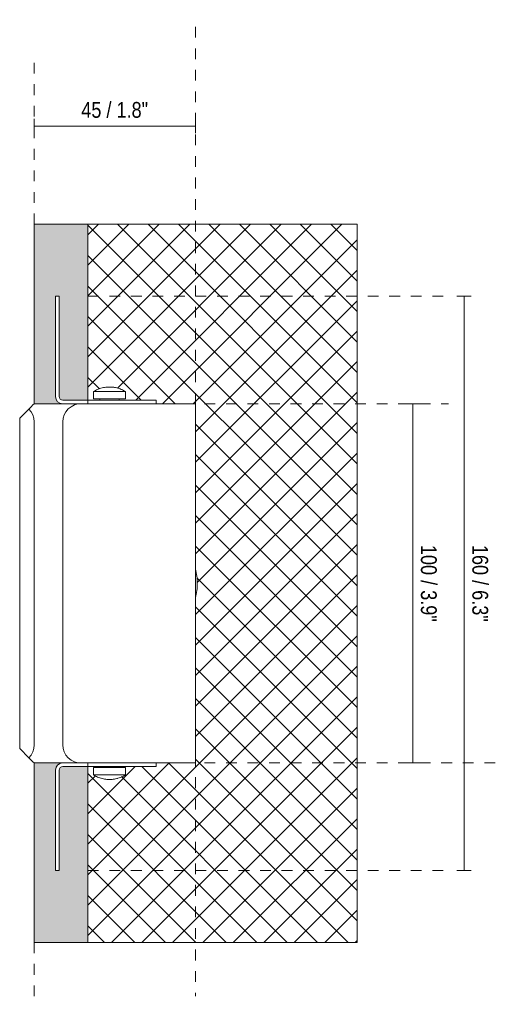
# Model space of a CAD drawing. Header units: millimetres. Extents: x -6724 to -5834, y 195 to 6736.
# Tile 5 of 5: x -6378 to -6243, y 6462 to 6736. Entities that reach past the tile are written whole.
import ezdxf

# ---------------------------------------------------------------- set-up
doc = ezdxf.new("R2010")
doc.units = ezdxf.units.MM
doc.linetypes.add('Dash', pattern=[6, 3, -3])
for name, color, linetype, lineweight in [('Cotas', 7, 'Continuous', 9), ('Cotas-2', 7, 'Continuous', 9), ('Elementos de detalle', 7, 'Continuous', 9), ('Lighthing Fixture Detail Wide Black', 7, 'Continuous', 20), ('Luminarias', 7, 'Continuous', 20)]:
    doc.layers.add(name, color=color, linetype=linetype, lineweight=lineweight)
doc.layers.add('Lighthing Fixture Dim Grey Dash', color=7, linetype='Dash', lineweight=9, true_color=0xd2d2d2)
doc.styles.add('Arial Narrow', font='ARIALN.TTF', dxfattribs={"height": 4.4})
doc.dimstyles.new('FARO_-_2_2mm_Arial_Narrow_mm_Inch_Right', dxfattribs={"dimscale": 304.8, "dimtxt": 4.503096, "dimasz": 0, "dimexe": 0.006562, "dimexo": 0.0625, "dimgap": 0.003281, "dimtad": 1, "dimdec": 0, "dimzin": 0, "dimdsep": 46, "dimtxsty": 'Arial Narrow', "dimblk1": 'NONE', "dimblk2": 'NONE', "dimsah": 1, "dimcen": 0.09, "dimadec": 0, "dimazin": 0, "dimtfac": 1, "dimtdec": 4, "dimtix": 1, "dimtmove": 0, "dimatfit": 3, "dimfxl": 0.006562, "dimfxlon": 1, "dimtvp": 1, "dimtolj": 1, "dimtzin": 0, "dimarcsym": 2})

# ---------------------------------------------------------------- blocks, each defined once
blk = doc.blocks.new('63425 - 63490 PLAS-4 White recessed lamp-612560-Planta_PDF')
at = {"layer": 'Luminarias'}
for p, q in [((-3396.91, 6634.12), (-3396.74, 6634.1)), ((-3384.97, 6630.5), (-3403.96, 6630.5)), ((-3402.44, 6632.9), (-3402.44, 6630.86)), ((-3393.46, 6632.9), (-3402.44, 6632.9)), ((-3402.44, 6630.86), (-3393.46, 6630.86)), ((-3400.65, 6630.86), (-3400.65, 6630.5)), ((-3395.25, 6630.5), (-3395.25, 6630.86)), ((-3393.46, 6630.86), (-3393.46, 6632.9)), ((-3384.97, 6629.5), (-3384.97, 6630.5)), ((-3420.4, 6628.06), (-3422.97, 6625.5)), ((-3410.96, 6629.5), (-3406.73, 6629.5)), ((-3406.73, 6629.5), (-3373.97, 6629.5)), ((-3373.97, 6529.5), (-3373.97, 6629.5)), ((-3422.97, 6625.5), (-3422.97, 6533.5)), ((-3418.97, 6624.5), (-3418.97, 6534.5)), ((-3410.97, 6624.5), (-3410.97, 6534.5)), ((-3422.97, 6533.5), (-3420.4, 6530.93)), ((-3406.74, 6529.5), (-3410.96, 6529.5)), ((-3373.97, 6529.5), (-3406.74, 6529.5)), ((-3384.97, 6528.5), (-3384.97, 6529.5)), ((-3403.96, 6528.5), (-3384.97, 6528.5)), ((-3402.44, 6528.21), (-3402.44, 6526.17)), ((-3402.44, 6528.21), (-3393.46, 6528.21)), ((-3393.46, 6526.17), (-3402.44, 6526.17)), ((-3400.65, 6528.5), (-3400.65, 6528.21)), ((-3395.25, 6528.21), (-3395.25, 6528.5)), ((-3393.46, 6526.17), (-3393.46, 6528.21)), ((-3399.98, 6525.13), (-3400.29, 6525.21)), ((-3399.26, 6524.99), (-3399.32, 6524.99)), ((-3397.98, 6524.89), (-3398.32, 6524.89)), ((-3396.52, 6525), (-3396.58, 6524.99)), ((-3395.73, 6525.18), (-3395.92, 6525.13))]:
    blk.add_line(p, q, dxfattribs=at)
at = {"layer": 'Luminarias', "flags": 128}
for points in [[(-3402.44, 6632.9), (-3402.16, 6633.07), (-3401.86, 6633.23), (-3401.56, 6633.38), (-3401.25, 6633.52), (-3400.94, 6633.64), (-3400.63, 6633.76), (-3400.31, 6633.85), (-3399.98, 6633.94), (-3399.65, 6634.01), (-3399.32, 6634.08), (-3398.99, 6634.12), (-3398.66, 6634.16), (-3398.32, 6634.18), (-3397.99, 6634.18), (-3397.98, 6634.18)], [(-3402.44, 6632.9), (-3402.16, 6633.07), (-3401.86, 6633.23), (-3401.56, 6633.38), (-3401.25, 6633.52), (-3400.94, 6633.64), (-3400.63, 6633.76), (-3400.31, 6633.85)], [(-3398.32, 6634.18), (-3397.99, 6634.18), (-3397.98, 6634.18)], [(-3397.98, 6634.18), (-3397.98, 6634.18), (-3397.98, 6634.18), (-3397.98, 6634.18), (-3397.98, 6634.18), (-3397.98, 6634.18), (-3397.98, 6634.18), (-3397.98, 6634.18), (-3397.98, 6634.18), (-3397.98, 6634.18), (-3397.98, 6634.18), (-3397.98, 6634.18), (-3397.98, 6634.18), (-3397.98, 6634.18), (-3397.98, 6634.18), (-3397.98, 6634.18), (-3397.97, 6634.18), (-3397.97, 6634.18), (-3397.97, 6634.18), (-3397.97, 6634.18), (-3397.97, 6634.18), (-3397.97, 6634.18), (-3397.97, 6634.18), (-3397.97, 6634.18), (-3397.97, 6634.18), (-3397.97, 6634.18), (-3397.96, 6634.18), (-3397.96, 6634.18), (-3397.96, 6634.18), (-3397.96, 6634.18), (-3397.96, 6634.18), (-3397.96, 6634.18), (-3397.96, 6634.18), (-3397.96, 6634.18)], [(-3397.96, 6634.18), (-3397.96, 6634.18), (-3397.96, 6634.18), (-3397.96, 6634.18), (-3397.96, 6634.18), (-3397.96, 6634.18), (-3397.96, 6634.18), (-3397.97, 6634.18), (-3397.97, 6634.18), (-3397.97, 6634.18), (-3397.97, 6634.18), (-3397.97, 6634.18), (-3397.97, 6634.18), (-3397.97, 6634.18), (-3397.97, 6634.18), (-3397.97, 6634.18), (-3397.97, 6634.18), (-3397.97, 6634.18), (-3397.98, 6634.18), (-3397.98, 6634.18), (-3397.98, 6634.18), (-3397.98, 6634.18), (-3397.98, 6634.18), (-3397.98, 6634.18), (-3397.98, 6634.18), (-3397.98, 6634.18), (-3397.98, 6634.18), (-3397.98, 6634.18), (-3397.98, 6634.18), (-3397.98, 6634.18), (-3397.98, 6634.18), (-3397.98, 6634.18), (-3397.98, 6634.18), (-3397.98, 6634.18)], [(-3397.98, 6634.18), (-3397.98, 6634.18), (-3397.98, 6634.18), (-3397.98, 6634.18), (-3397.98, 6634.18), (-3397.98, 6634.18), (-3397.98, 6634.18), (-3397.98, 6634.18), (-3397.98, 6634.18), (-3397.98, 6634.18), (-3397.98, 6634.18), (-3397.98, 6634.18), (-3397.98, 6634.18), (-3397.98, 6634.18), (-3397.98, 6634.18), (-3397.98, 6634.18), (-3397.97, 6634.18), (-3397.97, 6634.18), (-3397.97, 6634.18), (-3397.97, 6634.18), (-3397.97, 6634.18), (-3397.97, 6634.18), (-3397.97, 6634.18), (-3397.97, 6634.18), (-3397.97, 6634.18), (-3397.97, 6634.18), (-3397.96, 6634.18), (-3397.96, 6634.18), (-3397.96, 6634.18), (-3397.96, 6634.18), (-3397.96, 6634.18), (-3397.96, 6634.18), (-3397.96, 6634.18), (-3397.96, 6634.18), (-3397.96, 6634.18), (-3397.95, 6634.18), (-3397.95, 6634.18), (-3397.95, 6634.18), (-3397.95, 6634.18), (-3397.95, 6634.18), (-3397.95, 6634.18), (-3397.95, 6634.18), (-3397.95, 6634.18), (-3397.94, 6634.18), (-3397.94, 6634.18), (-3397.94, 6634.18), (-3397.94, 6634.18), (-3397.94, 6634.18), (-3397.94, 6634.18), (-3397.94, 6634.18), (-3397.94, 6634.18), (-3397.93, 6634.18), (-3397.93, 6634.18), (-3397.93, 6634.18), (-3397.93, 6634.18), (-3397.93, 6634.18), (-3397.93, 6634.18), (-3397.93, 6634.18), (-3397.93, 6634.18), (-3397.93, 6634.18), (-3397.93, 6634.18), (-3397.93, 6634.18), (-3397.92, 6634.18), (-3397.92, 6634.18), (-3397.92, 6634.18), (-3397.92, 6634.18), (-3397.92, 6634.18), (-3397.92, 6634.18), (-3397.92, 6634.18), (-3397.92, 6634.18), (-3397.92, 6634.18), (-3397.92, 6634.18), (-3397.92, 6634.18), (-3397.92, 6634.18), (-3397.92, 6634.18), (-3397.92, 6634.18), (-3397.92, 6634.18), (-3397.92, 6634.18)], [(-3397.92, 6634.18), (-3397.92, 6634.18), (-3397.92, 6634.18), (-3397.92, 6634.18), (-3397.92, 6634.18), (-3397.92, 6634.18), (-3397.92, 6634.18), (-3397.92, 6634.18), (-3397.92, 6634.18), (-3397.92, 6634.18), (-3397.92, 6634.18), (-3397.92, 6634.18), (-3397.92, 6634.18), (-3397.92, 6634.18), (-3397.92, 6634.18), (-3397.92, 6634.18), (-3397.93, 6634.18), (-3397.93, 6634.18), (-3397.93, 6634.18), (-3397.93, 6634.18), (-3397.93, 6634.18), (-3397.93, 6634.18), (-3397.93, 6634.18), (-3397.93, 6634.18), (-3397.93, 6634.18), (-3397.93, 6634.18), (-3397.94, 6634.18), (-3397.94, 6634.18), (-3397.94, 6634.18), (-3397.94, 6634.18), (-3397.94, 6634.18), (-3397.94, 6634.18), (-3397.94, 6634.18), (-3397.94, 6634.18), (-3397.94, 6634.18), (-3397.95, 6634.18), (-3397.95, 6634.18), (-3397.95, 6634.18), (-3397.95, 6634.18), (-3397.95, 6634.18), (-3397.95, 6634.18), (-3397.95, 6634.18), (-3397.95, 6634.18), (-3397.96, 6634.18), (-3397.96, 6634.18), (-3397.96, 6634.18), (-3397.96, 6634.18), (-3397.96, 6634.18), (-3397.96, 6634.18), (-3397.96, 6634.18), (-3397.96, 6634.18), (-3397.97, 6634.18), (-3397.97, 6634.18), (-3397.97, 6634.18), (-3397.97, 6634.18), (-3397.97, 6634.18), (-3397.97, 6634.18), (-3397.97, 6634.18), (-3397.97, 6634.18), (-3397.97, 6634.18), (-3397.97, 6634.18), (-3397.97, 6634.18), (-3397.98, 6634.18), (-3397.98, 6634.18), (-3397.98, 6634.18), (-3397.98, 6634.18), (-3397.98, 6634.18), (-3397.98, 6634.18), (-3397.98, 6634.18), (-3397.98, 6634.18), (-3397.98, 6634.18), (-3397.98, 6634.18), (-3397.98, 6634.18), (-3397.98, 6634.18), (-3397.98, 6634.18), (-3397.98, 6634.18), (-3397.98, 6634.18), (-3397.98, 6634.18)], [(-3397.94, 6634.18), (-3397.94, 6634.18), (-3397.94, 6634.18), (-3397.94, 6634.18), (-3397.94, 6634.18), (-3397.94, 6634.18), (-3397.94, 6634.18), (-3397.93, 6634.18), (-3397.93, 6634.18), (-3397.93, 6634.18), (-3397.93, 6634.18), (-3397.93, 6634.18), (-3397.93, 6634.18), (-3397.93, 6634.18), (-3397.93, 6634.18), (-3397.93, 6634.18), (-3397.93, 6634.18), (-3397.93, 6634.18), (-3397.92, 6634.18), (-3397.92, 6634.18), (-3397.92, 6634.18), (-3397.92, 6634.18), (-3397.92, 6634.18), (-3397.92, 6634.18), (-3397.92, 6634.18), (-3397.92, 6634.18), (-3397.92, 6634.18), (-3397.92, 6634.18), (-3397.92, 6634.18), (-3397.92, 6634.18), (-3397.92, 6634.18), (-3397.92, 6634.18), (-3397.92, 6634.18), (-3397.92, 6634.18)], [(-3397.92, 6634.18), (-3397.92, 6634.18), (-3397.92, 6634.18), (-3397.92, 6634.18), (-3397.92, 6634.18), (-3397.92, 6634.18), (-3397.92, 6634.18), (-3397.92, 6634.18), (-3397.92, 6634.18), (-3397.92, 6634.18), (-3397.92, 6634.18), (-3397.92, 6634.18), (-3397.92, 6634.18), (-3397.92, 6634.18), (-3397.92, 6634.18), (-3397.92, 6634.18), (-3397.93, 6634.18), (-3397.93, 6634.18), (-3397.93, 6634.18), (-3397.93, 6634.18), (-3397.93, 6634.18), (-3397.93, 6634.18), (-3397.93, 6634.18), (-3397.93, 6634.18), (-3397.93, 6634.18), (-3397.93, 6634.18), (-3397.94, 6634.18), (-3397.94, 6634.18), (-3397.94, 6634.18), (-3397.94, 6634.18), (-3397.94, 6634.18), (-3397.94, 6634.18), (-3397.94, 6634.18), (-3397.94, 6634.18)], [(-3397.92, 6634.18), (-3397.58, 6634.18), (-3397.25, 6634.16)], [(-3397.92, 6634.18), (-3397.58, 6634.18), (-3397.25, 6634.16), (-3396.91, 6634.12), (-3396.58, 6634.08), (-3396.25, 6634.02), (-3395.92, 6633.94), (-3395.6, 6633.86), (-3395.28, 6633.76), (-3394.96, 6633.65), (-3394.65, 6633.52), (-3394.34, 6633.38), (-3394.04, 6633.24), (-3393.75, 6633.07), (-3393.46, 6632.9), (-3393.46, 6632.9)], [(-3395.6, 6633.86), (-3395.28, 6633.76), (-3394.96, 6633.65), (-3394.65, 6633.52), (-3394.34, 6633.38), (-3394.04, 6633.24), (-3393.75, 6633.07), (-3393.46, 6632.9)], [(-3418.97, 6629.5), (-3419.28, 6629.19), (-3419.76, 6628.7), (-3420.4, 6628.06)], [(-3418.97, 6624.5), (-3419.06, 6625.47), (-3419.34, 6626.42), (-3419.79, 6627.29), (-3420.4, 6628.06)], [(-3406.73, 6629.5), (-3407.73, 6629.19), (-3408.64, 6628.71), (-3409.43, 6628.07), (-3410.08, 6627.3), (-3410.57, 6626.42), (-3410.87, 6625.48), (-3410.97, 6624.5)], [(-3420.4, 6530.93), (-3419.79, 6531.7), (-3419.34, 6532.58), (-3419.06, 6533.52), (-3418.97, 6534.5)], [(-3410.97, 6534.5), (-3410.87, 6533.51), (-3410.57, 6532.57), (-3410.08, 6531.69), (-3409.43, 6530.92), (-3408.64, 6530.29), (-3407.73, 6529.8), (-3406.74, 6529.5)], [(-3420.4, 6530.93), (-3419.76, 6530.29), (-3419.28, 6529.81), (-3418.97, 6529.5)], [(-3400.4, 6525.24), (-3400.62, 6525.31), (-3400.94, 6525.42), (-3401.25, 6525.55), (-3401.56, 6525.69), (-3401.86, 6525.83), (-3402.15, 6526), (-3402.44, 6526.17)], [(-3397.98, 6524.89), (-3398.32, 6524.89), (-3398.65, 6524.91), (-3398.99, 6524.95), (-3399.32, 6524.99), (-3399.65, 6525.05), (-3399.98, 6525.13), (-3400.3, 6525.21), (-3400.62, 6525.31), (-3400.94, 6525.42), (-3401.25, 6525.55), (-3401.56, 6525.69), (-3401.86, 6525.83), (-3402.15, 6526), (-3402.44, 6526.17), (-3402.44, 6526.17)], [(-3393.46, 6526.17), (-3393.74, 6526), (-3394.04, 6525.84), (-3394.34, 6525.69), (-3394.65, 6525.55), (-3394.96, 6525.43), (-3395.27, 6525.31), (-3395.59, 6525.21), (-3395.92, 6525.13), (-3396.25, 6525.05), (-3396.58, 6524.99), (-3396.91, 6524.95), (-3397.24, 6524.91), (-3397.58, 6524.89), (-3397.91, 6524.89), (-3397.92, 6524.89)], [(-3393.46, 6526.17), (-3393.74, 6526), (-3394.04, 6525.84), (-3394.34, 6525.69), (-3394.65, 6525.55), (-3394.96, 6525.43), (-3395.27, 6525.31), (-3395.59, 6525.21)], [(-3397.96, 6524.89), (-3397.96, 6524.89), (-3397.96, 6524.89), (-3397.96, 6524.89), (-3397.96, 6524.89), (-3397.96, 6524.89), (-3397.96, 6524.89), (-3397.96, 6524.89), (-3397.97, 6524.89), (-3397.97, 6524.89), (-3397.97, 6524.89), (-3397.97, 6524.89), (-3397.97, 6524.89), (-3397.97, 6524.89), (-3397.97, 6524.89), (-3397.97, 6524.89), (-3397.97, 6524.89), (-3397.97, 6524.89), (-3397.97, 6524.89), (-3397.98, 6524.89), (-3397.98, 6524.89), (-3397.98, 6524.89), (-3397.98, 6524.89), (-3397.98, 6524.89), (-3397.98, 6524.89), (-3397.98, 6524.89), (-3397.98, 6524.89), (-3397.98, 6524.89), (-3397.98, 6524.89), (-3397.98, 6524.89), (-3397.98, 6524.89), (-3397.98, 6524.89), (-3397.98, 6524.89), (-3397.98, 6524.89), (-3397.98, 6524.89)], [(-3397.98, 6524.89), (-3397.98, 6524.89), (-3397.98, 6524.89), (-3397.98, 6524.89), (-3397.98, 6524.89), (-3397.98, 6524.89), (-3397.98, 6524.89), (-3397.98, 6524.89), (-3397.98, 6524.89), (-3397.98, 6524.89), (-3397.98, 6524.89), (-3397.98, 6524.89), (-3397.98, 6524.89), (-3397.98, 6524.89), (-3397.98, 6524.89), (-3397.98, 6524.89), (-3397.97, 6524.89), (-3397.97, 6524.89), (-3397.97, 6524.89), (-3397.97, 6524.89), (-3397.97, 6524.89), (-3397.97, 6524.89), (-3397.97, 6524.89), (-3397.97, 6524.89), (-3397.97, 6524.89), (-3397.97, 6524.89), (-3397.96, 6524.89), (-3397.96, 6524.89), (-3397.96, 6524.89), (-3397.96, 6524.89), (-3397.96, 6524.89), (-3397.96, 6524.89), (-3397.96, 6524.89), (-3397.96, 6524.89)], [(-3397.92, 6524.89), (-3397.92, 6524.89), (-3397.92, 6524.89), (-3397.92, 6524.89), (-3397.92, 6524.89), (-3397.92, 6524.89), (-3397.92, 6524.89), (-3397.92, 6524.89), (-3397.92, 6524.89), (-3397.92, 6524.89), (-3397.92, 6524.89), (-3397.92, 6524.89), (-3397.92, 6524.89), (-3397.92, 6524.89), (-3397.92, 6524.89), (-3397.92, 6524.89), (-3397.93, 6524.89), (-3397.93, 6524.89), (-3397.93, 6524.89), (-3397.93, 6524.89), (-3397.93, 6524.89), (-3397.93, 6524.89), (-3397.93, 6524.89), (-3397.93, 6524.89), (-3397.93, 6524.89), (-3397.93, 6524.89), (-3397.94, 6524.89), (-3397.94, 6524.89), (-3397.94, 6524.89), (-3397.94, 6524.89), (-3397.94, 6524.89), (-3397.94, 6524.89), (-3397.94, 6524.89), (-3397.94, 6524.89), (-3397.94, 6524.89), (-3397.95, 6524.89), (-3397.95, 6524.89), (-3397.95, 6524.89), (-3397.95, 6524.89), (-3397.95, 6524.89), (-3397.95, 6524.89), (-3397.95, 6524.89), (-3397.95, 6524.89), (-3397.96, 6524.89), (-3397.96, 6524.89), (-3397.96, 6524.89), (-3397.96, 6524.89), (-3397.96, 6524.89), (-3397.96, 6524.89), (-3397.96, 6524.89), (-3397.96, 6524.89), (-3397.97, 6524.89), (-3397.97, 6524.89), (-3397.97, 6524.89), (-3397.97, 6524.89), (-3397.97, 6524.89), (-3397.97, 6524.89), (-3397.97, 6524.89), (-3397.97, 6524.89), (-3397.97, 6524.89), (-3397.97, 6524.89), (-3397.97, 6524.89), (-3397.98, 6524.89), (-3397.98, 6524.89), (-3397.98, 6524.89), (-3397.98, 6524.89), (-3397.98, 6524.89), (-3397.98, 6524.89), (-3397.98, 6524.89), (-3397.98, 6524.89), (-3397.98, 6524.89), (-3397.98, 6524.89), (-3397.98, 6524.89), (-3397.98, 6524.89), (-3397.98, 6524.89), (-3397.98, 6524.89), (-3397.98, 6524.89), (-3397.98, 6524.89)], [(-3397.98, 6524.89), (-3397.98, 6524.89), (-3397.98, 6524.89), (-3397.98, 6524.89), (-3397.98, 6524.89), (-3397.98, 6524.89), (-3397.98, 6524.89), (-3397.98, 6524.89), (-3397.98, 6524.89), (-3397.98, 6524.89), (-3397.98, 6524.89), (-3397.98, 6524.89), (-3397.98, 6524.89), (-3397.98, 6524.89), (-3397.98, 6524.89), (-3397.98, 6524.89), (-3397.97, 6524.89), (-3397.97, 6524.89), (-3397.97, 6524.89), (-3397.97, 6524.89), (-3397.97, 6524.89), (-3397.97, 6524.89), (-3397.97, 6524.89), (-3397.97, 6524.89), (-3397.97, 6524.89), (-3397.97, 6524.89), (-3397.96, 6524.89), (-3397.96, 6524.89), (-3397.96, 6524.89), (-3397.96, 6524.89), (-3397.96, 6524.89), (-3397.96, 6524.89), (-3397.96, 6524.89), (-3397.96, 6524.89), (-3397.96, 6524.89), (-3397.95, 6524.89), (-3397.95, 6524.89), (-3397.95, 6524.89), (-3397.95, 6524.89), (-3397.95, 6524.89), (-3397.95, 6524.89), (-3397.95, 6524.89), (-3397.95, 6524.89), (-3397.94, 6524.89), (-3397.94, 6524.89), (-3397.94, 6524.89), (-3397.94, 6524.89), (-3397.94, 6524.89), (-3397.94, 6524.89), (-3397.94, 6524.89), (-3397.94, 6524.89), (-3397.93, 6524.89), (-3397.93, 6524.89), (-3397.93, 6524.89), (-3397.93, 6524.89), (-3397.93, 6524.89), (-3397.93, 6524.89), (-3397.93, 6524.89), (-3397.93, 6524.89), (-3397.93, 6524.89), (-3397.93, 6524.89), (-3397.93, 6524.89), (-3397.92, 6524.89), (-3397.92, 6524.89), (-3397.92, 6524.89), (-3397.92, 6524.89), (-3397.92, 6524.89), (-3397.92, 6524.89), (-3397.92, 6524.89), (-3397.92, 6524.89), (-3397.92, 6524.89), (-3397.92, 6524.89), (-3397.92, 6524.89), (-3397.92, 6524.89), (-3397.92, 6524.89), (-3397.92, 6524.89), (-3397.92, 6524.89), (-3397.92, 6524.89)], [(-3397.92, 6524.89), (-3397.92, 6524.89), (-3397.92, 6524.89), (-3397.92, 6524.89), (-3397.92, 6524.89), (-3397.92, 6524.89), (-3397.92, 6524.89), (-3397.92, 6524.89), (-3397.92, 6524.89), (-3397.92, 6524.89), (-3397.92, 6524.89), (-3397.92, 6524.89), (-3397.92, 6524.89), (-3397.92, 6524.89), (-3397.92, 6524.89), (-3397.92, 6524.89), (-3397.93, 6524.89), (-3397.93, 6524.89), (-3397.93, 6524.89), (-3397.93, 6524.89), (-3397.93, 6524.89), (-3397.93, 6524.89), (-3397.93, 6524.89), (-3397.93, 6524.89), (-3397.93, 6524.89), (-3397.93, 6524.89), (-3397.94, 6524.89), (-3397.94, 6524.89), (-3397.94, 6524.89), (-3397.94, 6524.89), (-3397.94, 6524.89), (-3397.94, 6524.89), (-3397.94, 6524.89), (-3397.94, 6524.89)], [(-3397.94, 6524.89), (-3397.94, 6524.89), (-3397.94, 6524.89), (-3397.94, 6524.89), (-3397.94, 6524.89), (-3397.94, 6524.89), (-3397.94, 6524.89), (-3397.93, 6524.89), (-3397.93, 6524.89), (-3397.93, 6524.89), (-3397.93, 6524.89), (-3397.93, 6524.89), (-3397.93, 6524.89), (-3397.93, 6524.89), (-3397.93, 6524.89), (-3397.93, 6524.89), (-3397.93, 6524.89), (-3397.93, 6524.89), (-3397.92, 6524.89), (-3397.92, 6524.89), (-3397.92, 6524.89), (-3397.92, 6524.89), (-3397.92, 6524.89), (-3397.92, 6524.89), (-3397.92, 6524.89), (-3397.92, 6524.89), (-3397.92, 6524.89), (-3397.92, 6524.89), (-3397.92, 6524.89), (-3397.92, 6524.89), (-3397.92, 6524.89), (-3397.92, 6524.89), (-3397.92, 6524.89), (-3397.92, 6524.89)], [(-3397.58, 6524.89), (-3397.91, 6524.89), (-3397.92, 6524.89)]]:
    blk.add_lwpolyline(points, dxfattribs=at)
at = {"layer": 'Luminarias'}
for start_param, end_param in [(4.712389, 5.029334), (4.395444, 4.712389)]:
    blk.add_ellipse((-3382.68, 6579.5), major_axis=(0, 12.78), ratio=0.71934, start_param=start_param, end_param=end_param, dxfattribs=at)
blk = doc.blocks.new('DIMBLOCK6-Planta_PDF')
at = {"layer": 'Cotas-2', "color": 251, "true_color": 0x5b5b5b}
for p, q in [((-6253.91, 6659.5), (-6255.91, 6659.5)), ((-6253.91, 6499.5), (-6253.91, 6659.5)), ((-6253.91, 6659.5), (-6251.91, 6659.5)), ((-6253.91, 6499.5), (-6255.91, 6499.5)), ((-6253.91, 6499.5), (-6251.91, 6499.5))]:
    blk.add_line(p, q, dxfattribs=at)
at = {"layer": 'Cotas-2', "color": 0, "insert": (-6247.22, 6590.22), "char_height": 4.4, "width": 25.732, "attachment_point": 1, "rotation": 270, "line_spacing_factor": 0.974696, "style": 'Arial Narrow'}
blk.add_mtext('160 / 6.3"', dxfattribs=at)
blk = doc.blocks.new('_None')
blk = doc.blocks.new('DIMBLOCK7-Planta_PDF')
at = {"layer": 'Cotas-2', "color": 251, "true_color": 0x5b5b5b}
for p, q in [((-6268.24, 6629.5), (-6270.24, 6629.5)), ((-6268.24, 6529.5), (-6268.24, 6629.5)), ((-6268.24, 6629.5), (-6266.24, 6629.5)), ((-6268.24, 6529.5), (-6270.24, 6529.5)), ((-6268.24, 6529.5), (-6266.24, 6529.5))]:
    blk.add_line(p, q, dxfattribs=at)
at = {"layer": 'Cotas-2', "color": 0, "insert": (-6261.55, 6590.22), "char_height": 4.4, "width": 25.732, "attachment_point": 1, "rotation": 270, "line_spacing_factor": 0.974696, "style": 'Arial Narrow'}
blk.add_mtext('100 / 3.9"', dxfattribs=at)
blk = doc.blocks.new('DIMBLOCK8-Planta_PDF')
at = {"layer": 'Cotas-2', "color": 251, "true_color": 0x5b5b5b}
for p, q in [((-6373.77, 6706.87), (-6373.77, 6708.87)), ((-6328.77, 6706.87), (-6328.77, 6708.87)), ((-6373.77, 6706.87), (-6328.77, 6706.87)), ((-6373.77, 6706.87), (-6373.77, 6704.87)), ((-6328.77, 6706.87), (-6328.77, 6704.87))]:
    blk.add_line(p, q, dxfattribs=at)
at = {"layer": 'Cotas-2', "color": 0, "insert": (-6360.6, 6713.56), "char_height": 4.4, "width": 22.3868, "attachment_point": 1, "line_spacing_factor": 0.974696, "style": 'Arial Narrow'}
blk.add_mtext('45 / 1.8"', dxfattribs=at)

msp = doc.modelspace()

# ---------------------------------------------------------------- hatches: boundary and pattern name
at = {"layer": 'Elementos de detalle', "true_color": 0xdfdfdf}
h = msp.add_hatch(color=254, dxfattribs=at)
h.paths.add_polyline_path([(-6373.76, 6479.5), (-6358.76, 6479.5), (-6358.76, 6528.5), (-6365.77, 6528.49), (-6366, 6528.46), (-6366.29, 6528.33), (-6366.47, 6528.19), (-6366.63, 6527.97), (-6366.73, 6527.71), (-6366.77, 6527.46), (-6366.77, 6499.5), (-6367.77, 6499.5), (-6367.77, 6527.5), (-6367.7, 6528.01), (-6367.5, 6528.5), (-6367.18, 6528.91), (-6366.77, 6529.23), (-6366.25, 6529.43), (-6365.77, 6529.5), (-6373.76, 6529.49), (-6373.76, 6499.5)])
h.paths.add_polyline_path([(-6367.77, 6629.5), (-6365.77, 6629.5), (-6366.29, 6629.56), (-6366.77, 6629.77), (-6367.18, 6630.08), (-6367.5, 6630.5), (-6367.7, 6631), (-6367.77, 6631.5), (-6367.77, 6659.5), (-6366.77, 6659.5), (-6366.76, 6631.5), (-6366.73, 6631.26), (-6366.6, 6630.98), (-6366.46, 6630.8), (-6366.25, 6630.63), (-6366, 6630.53), (-6365.73, 6630.5), (-6358.76, 6630.5), (-6358.76, 6679.49), (-6373.76, 6679.49), (-6373.76, 6629.5), (-6367.77, 6629.5)])
at = {"layer": 'Elementos de detalle', "true_color": 0xaaaaaa}
h = msp.add_hatch(dxfattribs=at)
h.set_pattern_fill('FP_1', color=253, style=0, pattern_type=2)
h.set_pattern_definition([(45, (-2954.8044, 0), (-4.2426407, 4.2426407), []), (135, (-2954.8044, 0), (-4.2426407, -4.2426407), [])])
h.paths.add_polyline_path([(-6328.77, 6479.5), (-6283.76, 6479.5), (-6283.76, 6679.49), (-6358.76, 6679.49), (-6358.76, 6630.5), (-6355.46, 6630.5), (-6355.46, 6630.86), (-6357.25, 6630.86), (-6357.25, 6632.9), (-6355.09, 6633.86), (-6354.16, 6634.05), (-6353.22, 6634.14), (-6352.75, 6634.18), (-6351.09, 6634.01), (-6350.42, 6633.86), (-6348.26, 6632.9), (-6348.26, 6630.86), (-6350.05, 6630.86), (-6350.05, 6630.5), (-6339.77, 6630.5), (-6339.77, 6629.5), (-6328.77, 6629.5), (-6328.77, 6583.46), (-6328.61, 6582.8), (-6328.37, 6581.16), (-6328.29, 6579.5), (-6328.37, 6577.83), (-6328.61, 6576.19), (-6328.77, 6575.53), (-6328.77, 6529.5), (-6339.77, 6529.5), (-6339.77, 6528.5), (-6350.05, 6528.5), (-6350.05, 6528.21), (-6348.26, 6528.21), (-6348.26, 6526.17), (-6350.49, 6525.19), (-6351.54, 6525), (-6352.75, 6524.89), (-6354.2, 6525.02), (-6355.17, 6525.24), (-6357.25, 6526.2), (-6357.25, 6528.21), (-6355.46, 6528.21), (-6355.46, 6528.5), (-6358.76, 6528.5), (-6358.76, 6479.5), (-6335.76, 6479.5)])

# ---------------------------------------------------------------- linework, layer by layer
at = {"layer": 'Lighthing Fixture Detail Wide Black'}
for p, q in [((-6373.76, 6679.49), (-6373.76, 6629.5)), ((-6358.76, 6679.49), (-6373.76, 6679.49)), ((-6358.76, 6630.5), (-6358.76, 6679.49)), ((-6367.77, 6631.5), (-6367.77, 6659.5)), ((-6367.77, 6659.5), (-6366.77, 6659.5)), ((-6366.77, 6659.5), (-6366.77, 6631.53)), ((-6365.73, 6630.5), (-6358.76, 6630.5)), ((-6373.76, 6629.5), (-6365.77, 6629.5)), ((-6365.77, 6529.5), (-6373.76, 6529.5)), ((-6373.76, 6529.5), (-6373.76, 6479.5)), ((-6367.77, 6499.5), (-6367.77, 6527.5)), ((-6366.77, 6527.46), (-6366.77, 6499.5)), ((-6358.76, 6528.5), (-6365.73, 6528.5)), ((-6358.76, 6479.5), (-6358.76, 6528.5)), ((-6366.77, 6499.5), (-6367.77, 6499.5)), ((-6373.76, 6479.5), (-6358.76, 6479.5))]:
    msp.add_line(p, q, dxfattribs=at)
at = {"layer": 'Lighthing Fixture Detail Wide Black', "color": 253, "true_color": 0xaaaaaa}
for p, q in [((-6283.76, 6679.49), (-6358.76, 6679.49)), ((-6283.76, 6479.5), (-6283.76, 6679.49)), ((-6358.76, 6630.5), (-6358.76, 6629.5)), ((-6358.76, 6629.5), (-6331.06, 6629.5)), ((-6331.06, 6629.5), (-6328.77, 6629.5)), ((-6328.77, 6629.5), (-6328.77, 6529.5)), ((-6335.76, 6529.5), (-6358.76, 6529.5)), ((-6358.76, 6529.5), (-6358.76, 6528.5)), ((-6328.77, 6529.5), (-6335.76, 6529.5)), ((-6358.76, 6479.5), (-6283.76, 6479.5))]:
    msp.add_line(p, q, dxfattribs=at)
at = {"layer": 'Lighthing Fixture Detail Wide Black'}
for centre, radius, start, end in [((-6365.77, 6631.5), 2, 180, 270), ((-6365.73, 6631.53), 1.04, 180, 270), ((-6365.77, 6527.5), 2, 90, 180), ((-6365.73, 6527.46), 1.04, 90, 180)]:
    msp.add_arc(centre, radius, start, end, dxfattribs=at)
at = {"layer": 'Lighthing Fixture Dim Grey Dash'}
for p, q in [((-6328.77, 6629.5), (-6328.77, 6736.48)), ((-6373.76, 6679.49), (-6373.76, 6725.93)), ((-6358.76, 6659.5), (-6258.27, 6659.5)), ((-6338.27, 6629.5), (-6258.27, 6629.5)), ((-6328.77, 6579.5), (-6328.77, 6464.5)), ((-6338.27, 6529.5), (-6243.27, 6529.5)), ((-6358.76, 6499.5), (-6258.27, 6499.5)), ((-6373.77, 6479.5), (-6373.77, 6462.27))]:
    msp.add_line(p, q, dxfattribs=at)

# ---------------------------------------------------------------- block references
at = {"layer": 'Luminarias'}
msp.add_blockref('63425 - 63490 PLAS-4 White recessed lamp-612560-Planta_PDF', (-2954.8, 0), dxfattribs=at)

# ---------------------------------------------------------------- dimensions: what is measured, and where the dimension line sits
at = {"layer": 'Cotas', "color": 251, "true_color": 0x5b5b5b}
dim = msp.add_linear_dim(base=(-6328.77, 6706.87), p1=(-6373.77, 6704.87), p2=(-6328.77, 6704.87), dimstyle='FARO_-_2_2mm_Arial_Narrow_mm_Inch_Right', override={"dimpost": '<>', "dimfxl": 45}, dxfattribs=at)
dim.commit()
dim.dimension.update_dxf_attribs({"geometry": 'DIMBLOCK8-Planta_PDF', "text_midpoint": (-6351.27, 6710.72)})
for base, p1, p2, override, picture, middle in [((-6253.91, 6659.5), (-6255.91, 6499.5), (-6255.91, 6659.5), {"dimtad": 4, "dimpost": '<>', "dimfxl": 160}, 'DIMBLOCK6-Planta_PDF', (-6250.06, 6579.5)), ((-6268.24, 6629.5), (-6266.24, 6529.5), (-6266.24, 6629.5), {"dimtad": 4, "dimpost": '<>', "dimfxl": 100}, 'DIMBLOCK7-Planta_PDF', (-6264.39, 6579.5))]:
    dim = msp.add_linear_dim(base=base, p1=p1, p2=p2, angle=90, dimstyle='FARO_-_2_2mm_Arial_Narrow_mm_Inch_Right', override=override, dxfattribs=at)
    dim.commit()
    dim.dimension.update_dxf_attribs({"geometry": picture, "text_midpoint": middle})

doc.saveas('drawing.dxf')
